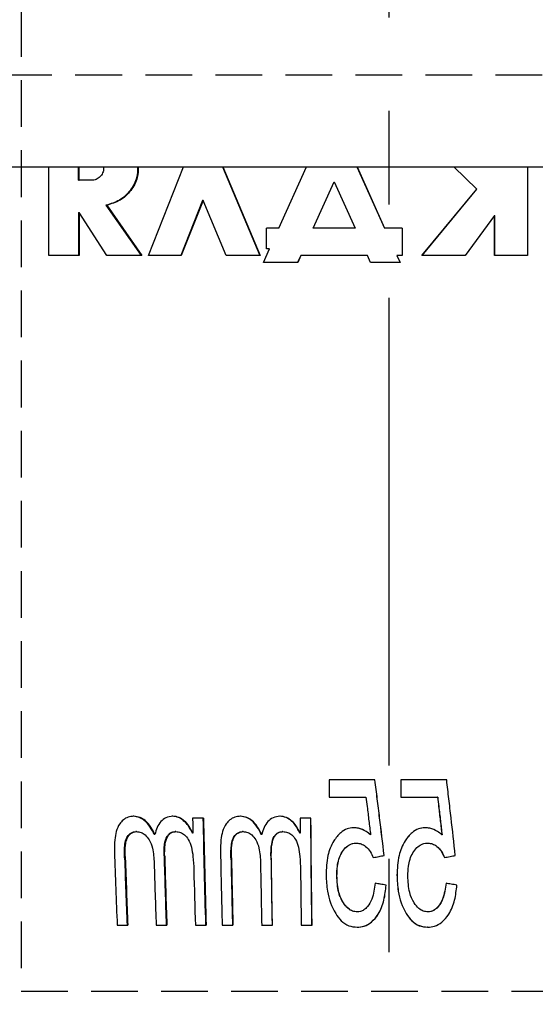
# Model space of a CAD drawing. Header units: millimetres. Extents: x 8 to 832, y 8 to 586.
# Tile 13 of 24: x 637 to 651, y 183 to 210. Entities that reach past the tile are written whole.
import ezdxf

# ---------------------------------------------------------------- set-up
doc = ezdxf.new("R2010")
doc.units = ezdxf.units.MM
doc.linetypes.add('CENTERX2', pattern=[20.32, 12.7, -2.54, 2.54, -2.54])
doc.linetypes.add('HIDDEN', pattern=[1.905, 1.27, -0.635])
for name, color, linetype in [('CENTERLINE', 4, 'CENTERX2'), ('DIMENSIONS', 2, 'Continuous'), ('HIDDEN', 3, 'HIDDEN')]:
    doc.layers.add(name, color=color, linetype=linetype)
doc.layers.add('OUTLINE', color=7, linetype='Continuous', lineweight=25)
doc.styles.add('SLDTEXTSTYLE0', font='TXT', dxfattribs={"width": 0.75})
doc.dimstyles.new('SLDDIMSTYLE0', dxfattribs={"dimtxt": 3.5, "dimasz": 2, "dimexe": 0, "dimexo": 0.0625, "dimgap": 0.875, "dimtad": 1, "dimrnd": 1e-09, "dimzin": 12, "dimdsep": 46, "dimtxsty": 'SLDTEXTSTYLE0', "dimsah": 1, "dimcen": 0.09, "dimadec": 0, "dimazin": 3, "dimtfac": 1, "dimtofl": 0, "dimtmove": 0, "dimatfit": 3, "dimfxl": 0, "dimfrac": 2, "dimtolj": 1, "dimtzin": 12, "dimarcsym": 0})

# ---------------------------------------------------------------- blocks, each defined once
blk = doc.blocks.new('_D_13')
at = {"layer": 'DIMENSIONS'}
for p, q in [((583.772, 148.122), (583.772, 92.08)), ((647.272, 122.409), (647.272, 92.08)), ((647.272, 94.08), (583.772, 94.08))]:
    blk.add_line(p, q, dxfattribs=at)
for points in [[(583.772, 94.08), (585.772, 93.58), (585.772, 94.58)], [(647.272, 94.08), (645.272, 94.58), (645.272, 93.58)]]:
    blk.add_solid(points, dxfattribs=at)
at = {"layer": 'DIMENSIONS', "insert": (610.998, 98.591), "char_height": 3.5, "attachment_point": 1, "style": 'SLDTEXTSTYLE0'}
blk.add_mtext('63,5', dxfattribs=at)

msp = doc.modelspace()

# ---------------------------------------------------------------- linework, layer by layer
at = {"layer": 'CENTERLINE'}
msp.add_line((647.272, 466.611), (647.272, 109.712), dxfattribs=at)
at = {"layer": 'HIDDEN'}
for p, q in [((637.272, 263.612), (637.272, 183.612)), ((457.772, 208.512), (709.247, 208.512)), ((637.272, 183.612), (657.272, 183.612))]:
    msp.add_line(p, q, dxfattribs=at)
at = {"layer": 'OUTLINE'}
for p, q in [((630.614, 206.012), (647.272, 206.012)), ((638.024, 203.606), (638.024, 206.012)), ((638.83, 205.651), (638.83, 206.012)), ((638.853, 205.651), (638.853, 206.012)), ((640.735, 203.606), (641.686, 206.012)), ((642.751, 206.012), (643.767, 203.606)), ((642.763, 206.012), (643.777, 203.606)), ((644.283, 204.348), (645.033, 206.012)), ((646.407, 206.012), (647.16, 204.348)), ((646.41, 206.012), (647.16, 204.348)), ((647.272, 206.012), (663.931, 206.012)), ((649.663, 205.409), (649.038, 206.012)), ((649.669, 205.409), (649.043, 206.012)), ((650.146, 206.007), (650.146, 206.012)), ((650.154, 206.007), (650.154, 206.012)), ((651.046, 206.012), (651.046, 203.606)), ((638.83, 205.651), (638.853, 205.651)), ((639.255, 205.651), (638.853, 205.651)), ((645.213, 204.348), (645.784, 205.609)), ((645.219, 204.348), (645.788, 205.609)), ((645.788, 205.609), (645.784, 205.609)), ((645.788, 205.609), (646.357, 204.348)), ((648.173, 203.606), (649.663, 205.409)), ((648.176, 203.606), (649.669, 205.409)), ((649.663, 205.409), (649.669, 205.409)), ((639.58, 204.971), (640.534, 203.606)), ((639.58, 204.971), (639.602, 204.971)), ((639.602, 204.971), (640.553, 203.606)), ((642.21, 205.097), (641.614, 203.606)), ((642.224, 205.097), (641.63, 203.606)), ((642.224, 205.097), (642.21, 205.097)), ((642.851, 203.606), (642.224, 205.097)), ((638.83, 204.771), (638.83, 203.606)), ((638.83, 204.771), (638.853, 204.771)), ((638.853, 204.771), (638.853, 203.606)), ((639.602, 203.606), (638.853, 204.771)), ((650.146, 204.687), (649.346, 203.606)), ((650.146, 203.606), (650.146, 204.687)), ((650.146, 204.687), (650.154, 204.687)), ((650.154, 203.606), (650.154, 204.687)), ((644.283, 204.348), (643.947, 204.348)), ((643.947, 203.79), (643.947, 204.348)), ((645.219, 204.348), (645.213, 204.348)), ((646.357, 204.348), (645.219, 204.348)), ((647.638, 204.348), (647.16, 204.348)), ((647.16, 204.348), (647.16, 204.348)), ((647.638, 204.348), (647.638, 203.606)), ((638.853, 203.606), (638.024, 203.606)), ((640.553, 203.606), (639.602, 203.606)), ((641.63, 203.606), (640.735, 203.606)), ((643.777, 203.606), (642.851, 203.606)), ((643.861, 203.412), (644.031, 203.79)), ((644.031, 203.79), (643.947, 203.79)), ((644.877, 203.606), (644.79, 203.412)), ((644.884, 203.606), (644.796, 203.412)), ((644.884, 203.606), (644.877, 203.606)), ((646.692, 203.606), (644.884, 203.606)), ((646.779, 203.412), (646.692, 203.606)), ((647.495, 203.606), (647.582, 203.412)), ((647.638, 203.606), (647.495, 203.606)), ((649.346, 203.606), (648.173, 203.606)), ((651.046, 203.606), (650.146, 203.606)), ((644.796, 203.412), (643.861, 203.412)), ((647.582, 203.412), (646.779, 203.412)), ((646.897, 189.354), (645.648, 189.354)), ((648.847, 189.354), (647.597, 189.354)), ((645.65, 188.886), (646.651, 188.886)), ((647.597, 188.886), (648.598, 188.886)), ((648.602, 188.886), (648.598, 188.886)), ((640.34, 188.367), (640.32, 188.367)), ((641.4, 188.367), (641.383, 188.367)), ((643.243, 188.367), (643.232, 188.367)), ((644.316, 188.367), (644.307, 188.367)), ((642.233, 188.315), (641.937, 188.315)), ((645.156, 188.315), (644.858, 188.315)), ((640.41, 187.951), (640.39, 187.951)), ((640.914, 187.869), (640.896, 187.869)), ((641.482, 187.951), (641.466, 187.951)), ((641.946, 187.905), (641.931, 187.905)), ((643.309, 187.951), (643.298, 187.951)), ((643.819, 187.869), (643.809, 187.869)), ((644.394, 187.951), (644.386, 187.951)), ((644.862, 187.905), (644.855, 187.905)), ((646.313, 188.055), (646.316, 188.055)), ((646.777, 187.862), (646.778, 187.862)), ((648.259, 188.055), (648.257, 188.055)), ((648.721, 187.862), (648.717, 187.862)), ((646.393, 187.639), (646.395, 187.639)), ((648.336, 187.639), (648.333, 187.639)), ((647.148, 187.304), (647.148, 187.304)), ((645.859, 186.745), (645.863, 186.745)), ((647.496, 186.768), (647.495, 186.768)), ((647.198, 186.496), (647.198, 186.496)), ((646.414, 185.769), (646.416, 185.769)), ((648.339, 185.769), (648.336, 185.769)), ((639.888, 185.406), (640.176, 185.406)), ((640.947, 185.406), (641.237, 185.406)), ((642.012, 185.406), (642.304, 185.406)), ((642.742, 185.406), (643.034, 185.406)), ((643.815, 185.406), (644.109, 185.406)), ((644.892, 185.406), (645.186, 185.406)), ((646.411, 185.354), (646.414, 185.354)), ((648.332, 185.354), (648.329, 185.354))]:
    msp.add_line(p, q, dxfattribs=at)
at = {"layer": 'OUTLINE', "flags": 128}
for points in [[(645.648, 189.354), (645.648, 189.295), (645.648, 189.237), (645.649, 189.178), (645.649, 189.12), (645.649, 189.061), (645.65, 189.003), (645.65, 188.945), (645.65, 188.886)], [(647.597, 189.354), (647.597, 189.295), (647.597, 189.237), (647.597, 189.178), (647.597, 189.12), (647.597, 189.061), (647.597, 189.003), (647.597, 188.945), (647.597, 188.886)], [(647.598, 189.354), (647.598, 189.295), (647.598, 189.237), (647.598, 189.178), (647.598, 189.12), (647.598, 189.061), (647.598, 189.003), (647.598, 188.945), (647.598, 188.886)], [(644.858, 188.315), (644.859, 188.263), (644.859, 188.212), (644.859, 188.161), (644.86, 188.11), (644.86, 188.058), (644.861, 188.007), (644.862, 187.956), (644.862, 187.905)], [(645.18, 185.406), (645.176, 185.767), (645.171, 186.13), (645.168, 186.493), (645.164, 186.856), (645.16, 187.22), (645.157, 187.585), (645.153, 187.949), (645.15, 188.315)], [(645.186, 185.406), (645.182, 185.767), (645.178, 186.13), (645.174, 186.493), (645.17, 186.856), (645.166, 187.22), (645.163, 187.585), (645.159, 187.949), (645.156, 188.315)], [(644.109, 185.406), (644.104, 185.641), (644.1, 185.876), (644.096, 186.112), (644.092, 186.348), (644.088, 186.584), (644.085, 186.821), (644.081, 187.058), (644.077, 187.294)], [(644.873, 186.914), (644.875, 186.725), (644.877, 186.536), (644.88, 186.347), (644.882, 186.159), (644.884, 185.97), (644.887, 185.782), (644.889, 185.594), (644.892, 185.406)]]:
    msp.add_lwpolyline(points, dxfattribs=at)
at = {"layer": 'OUTLINE'}
for centre, radius, start, end in [((985.91, 195.562), 344.049, 181.20701, 181.2753), ((964.597, 194.688), 322.442, 181.1326, 181.64968), ((963.655, 194.683), 321.485, 181.13505, 181.65367), ((855.073, 194.642), 215.384, 181.92867, 182.45785), ((905.268, 194.648), 264.21, 181.5949, 182.0047), ((904.864, 194.654), 263.789, 181.59864, 182.0091), ((992.541, 194.621), 349.92, 181.18346, 181.50903), ((1143.972, 194.585), 499.957, 180.83549, 181.05198), ((864.457, 194.638), 224.492, 181.88941, 182.35709), ((863.649, 194.626), 223.664, 181.8932, 182.36261), ((890.809, 194.596), 250.031, 181.7193, 182.10658), ((1018.232, 194.63), 375.324, 181.12865, 181.40826), ((1020.422, 194.696), 377.502, 181.13225, 181.41025), ((1100.105, 194.583), 456.382, 180.94013, 181.15222), ((943.498, 194.626), 301.627, 181.46519, 181.75178)]:
    msp.add_arc(centre, radius, start, end, dxfattribs=at)
for points, knots in [([(639.518, 206.012), (639.518, 205.976), (639.518, 205.898), (639.464, 205.787), (639.374, 205.693), (639.295, 205.665), (639.255, 205.651)], [0, 0, 0, 0, 0.213404, 0.4757, 0.737078, 1, 1, 1, 1]), ([(640.441, 206.012), (640.438, 205.915), (640.43, 205.686), (640.252, 205.36), (639.959, 205.081), (639.707, 205.008), (639.58, 204.971)], [0, 0, 0, 0, 0.193186, 0.461872, 0.730817, 1, 1, 1, 1]), ([(640.46, 206.012), (640.457, 205.915), (640.449, 205.686), (640.271, 205.36), (639.98, 205.081), (639.728, 205.008), (639.602, 204.971)], [0, 0, 0, 0, 0.193417, 0.462283, 0.731135, 1, 1, 1, 1]), ([(647.148, 187.304), (647.106, 187.645), (647.044, 188.156), (646.96, 188.84), (646.917, 189.182), (646.896, 189.354)], [0, 0, 0, 0, 0.499878, 0.749926, 1, 1, 1, 1]), ([(647.148, 187.304), (647.107, 187.645), (647.044, 188.156), (646.961, 188.84), (646.918, 189.182), (646.897, 189.354)], [0, 0, 0, 0, 0.499874, 0.749921, 1, 1, 1, 1]), ([(649.082, 187.304), (649.044, 187.645), (648.986, 188.156), (648.907, 188.84), (648.867, 189.182), (648.847, 189.354)], [0, 0, 0, 0, 0.4998739, 0.7499217, 1, 1, 1, 1]), ([(646.651, 188.886), (646.662, 188.801), (646.689, 188.587), (646.731, 188.245), (646.762, 187.99), (646.778, 187.862)], [0, 0, 0, 0, 0.249972, 0.624977, 1, 1, 1, 1]), ([(648.598, 188.886), (648.608, 188.801), (648.633, 188.587), (648.673, 188.245), (648.702, 187.99), (648.717, 187.862)], [0, 0, 0, 0, 0.249972, 0.624978, 1, 1, 1, 1]), ([(648.602, 188.886), (648.612, 188.801), (648.637, 188.587), (648.677, 188.245), (648.706, 187.99), (648.721, 187.862)], [0, 0, 0, 0, 0.249973, 0.624979, 1, 1, 1, 1]), ([(640.34, 188.367), (640.286, 188.362), (640.182, 188.354), (640.048, 188.276), (639.931, 188.145), (639.853, 187.956), (639.81, 187.694), (639.811, 187.506), (639.812, 187.393)], [0, 0, 0, 0, 0.129406, 0.248287, 0.366539, 0.551252, 0.732854, 1, 1, 1, 1]), ([(640.896, 187.869), (640.861, 187.939), (640.789, 188.08), (640.651, 188.243), (640.487, 188.349), (640.378, 188.36), (640.32, 188.367)], [0, 0, 0, 0, 0.292654, 0.58755, 0.785317, 1, 1, 1, 1]), ([(640.914, 187.869), (640.879, 187.939), (640.808, 188.081), (640.669, 188.243), (640.507, 188.349), (640.397, 188.36), (640.34, 188.367)], [0, 0, 0, 0, 0.293194, 0.588607, 0.78596, 1, 1, 1, 1]), ([(641.4, 188.367), (641.335, 188.36), (641.212, 188.346), (641.062, 188.227), (640.961, 188.064), (640.93, 187.936), (640.914, 187.869)], [0, 0, 0, 0, 0.2517018, 0.4807787, 0.7315267, 1, 1, 1, 1]), ([(641.931, 187.905), (641.882, 188.001), (641.808, 188.15), (641.637, 188.299), (641.5, 188.36), (641.413, 188.365), (641.383, 188.367)], [0, 0, 0, 0, 0.421977, 0.650955, 0.881454, 1, 1, 1, 1]), ([(641.946, 187.905), (641.898, 188.001), (641.823, 188.15), (641.653, 188.299), (641.516, 188.36), (641.429, 188.365), (641.4, 188.367)], [0, 0, 0, 0, 0.422624, 0.652033, 0.882992, 1, 1, 1, 1]), ([(643.243, 188.367), (643.189, 188.362), (643.083, 188.354), (642.946, 188.276), (642.826, 188.145), (642.744, 187.956), (642.697, 187.694), (642.696, 187.506), (642.695, 187.393)], [0, 0, 0, 0, 0.129403, 0.248287, 0.36654, 0.551255, 0.732854, 1, 1, 1, 1]), ([(643.809, 187.869), (643.774, 187.939), (643.703, 188.08), (643.565, 188.243), (643.401, 188.349), (643.29, 188.36), (643.232, 188.367)], [0, 0, 0, 0, 0.2926517, 0.5875382, 0.7853081, 1, 1, 1, 1]), ([(643.819, 187.869), (643.784, 187.939), (643.714, 188.081), (643.575, 188.243), (643.412, 188.349), (643.301, 188.36), (643.243, 188.367)], [0, 0, 0, 0, 0.293189, 0.588612, 0.785976, 1, 1, 1, 1]), ([(644.316, 188.367), (644.25, 188.36), (644.125, 188.346), (643.972, 188.227), (643.869, 188.064), (643.836, 187.936), (643.819, 187.869)], [0, 0, 0, 0, 0.251693, 0.480776, 0.731532, 1, 1, 1, 1]), ([(644.855, 187.905), (644.807, 188.001), (644.734, 188.15), (644.563, 188.299), (644.426, 188.36), (644.337, 188.365), (644.307, 188.367)], [0, 0, 0, 0, 0.42197, 0.650936, 0.881431, 1, 1, 1, 1]), ([(644.862, 187.905), (644.814, 188.001), (644.741, 188.15), (644.571, 188.299), (644.433, 188.36), (644.345, 188.365), (644.316, 188.367)], [0, 0, 0, 0, 0.42263, 0.652035, 0.882991, 1, 1, 1, 1]), ([(640.087, 187.237), (640.084, 187.353), (640.078, 187.52), (640.115, 187.727), (640.172, 187.841), (640.247, 187.911), (640.322, 187.947), (640.369, 187.95), (640.39, 187.951)], [0, 0, 0, 0, 0.399601, 0.572064, 0.718966, 0.836444, 0.927417, 1, 1, 1, 1]), ([(640.108, 187.237), (640.104, 187.353), (640.099, 187.52), (640.135, 187.727), (640.192, 187.841), (640.267, 187.911), (640.341, 187.947), (640.389, 187.95), (640.41, 187.951)], [0, 0, 0, 0, 0.399881, 0.572496, 0.719557, 0.836672, 0.927287, 1, 1, 1, 1]), ([(640.41, 187.951), (640.452, 187.947), (640.539, 187.938), (640.661, 187.857), (640.776, 187.714), (640.87, 187.45), (640.882, 187.232), (640.891, 187.095)], [0, 0, 0, 0, 0.118637, 0.240518, 0.392521, 0.618648, 1, 1, 1, 1]), ([(641.16, 187.294), (641.159, 187.348), (641.158, 187.455), (641.172, 187.633), (641.212, 187.79), (641.296, 187.894), (641.374, 187.944), (641.435, 187.949), (641.466, 187.951)], [0, 0, 0, 0, 0.196913, 0.394103, 0.664547, 0.775949, 0.888155, 1, 1, 1, 1]), ([(641.177, 187.294), (641.177, 187.348), (641.176, 187.455), (641.19, 187.633), (641.229, 187.79), (641.313, 187.894), (641.391, 187.944), (641.452, 187.949), (641.482, 187.951)], [0, 0, 0, 0, 0.197069, 0.394391, 0.665636, 0.776641, 0.888458, 1, 1, 1, 1]), ([(641.482, 187.951), (641.525, 187.947), (641.611, 187.939), (641.732, 187.862), (641.841, 187.723), (641.912, 187.518), (641.956, 187.239), (641.965, 187.034), (641.97, 186.914)], [0, 0, 0, 0, 0.1002443, 0.2031958, 0.3282133, 0.510973, 0.7115667, 1, 1, 1, 1]), ([(642.981, 187.237), (642.979, 187.353), (642.976, 187.52), (643.016, 187.727), (643.075, 187.841), (643.152, 187.911), (643.228, 187.947), (643.276, 187.95), (643.298, 187.951)], [0, 0, 0, 0, 0.3996, 0.572059, 0.718961, 0.836442, 0.927421, 1, 1, 1, 1]), ([(642.994, 187.237), (642.991, 187.353), (642.988, 187.52), (643.028, 187.727), (643.087, 187.841), (643.164, 187.911), (643.24, 187.947), (643.288, 187.95), (643.309, 187.951)], [0, 0, 0, 0, 0.399885, 0.572502, 0.71957, 0.836682, 0.927309, 1, 1, 1, 1]), ([(643.309, 187.951), (643.352, 187.947), (643.44, 187.938), (643.563, 187.857), (643.677, 187.714), (643.768, 187.45), (643.778, 187.232), (643.784, 187.095)], [0, 0, 0, 0, 0.118638, 0.240527, 0.392527, 0.618651, 1, 1, 1, 1]), ([(644.068, 187.294), (644.068, 187.348), (644.069, 187.455), (644.085, 187.633), (644.127, 187.79), (644.214, 187.894), (644.293, 187.944), (644.355, 187.949), (644.386, 187.951)], [0, 0, 0, 0, 0.196909, 0.3941, 0.66454, 0.775943, 0.888142, 1, 1, 1, 1]), ([(644.077, 187.294), (644.078, 187.348), (644.078, 187.455), (644.095, 187.633), (644.136, 187.79), (644.222, 187.894), (644.302, 187.944), (644.363, 187.949), (644.394, 187.951)], [0, 0, 0, 0, 0.197067, 0.394389, 0.665631, 0.776642, 0.888441, 1, 1, 1, 1]), ([(644.394, 187.951), (644.437, 187.947), (644.524, 187.939), (644.645, 187.862), (644.754, 187.723), (644.823, 187.518), (644.863, 187.239), (644.869, 187.034), (644.873, 186.914)], [0, 0, 0, 0, 0.100234, 0.203189, 0.328211, 0.510969, 0.711564, 1, 1, 1, 1]), ([(646.316, 188.055), (646.255, 188.049), (646.127, 188.036), (645.934, 187.909), (645.739, 187.668), (645.584, 187.269), (645.573, 186.947), (645.566, 186.768)], [0, 0, 0, 0, 0.1100686, 0.2306864, 0.4089732, 0.6714614, 1, 1, 1, 1]), ([(646.777, 187.862), (646.737, 187.894), (646.638, 187.974), (646.476, 188.044), (646.357, 188.052), (646.313, 188.055)], [0, 0, 0, 0, 0.302452, 0.744445, 1, 1, 1, 1]), ([(646.778, 187.862), (646.738, 187.894), (646.64, 187.974), (646.479, 188.044), (646.36, 188.052), (646.316, 188.055)], [0, 0, 0, 0, 0.303188, 0.744164, 1, 1, 1, 1]), ([(648.257, 188.055), (648.196, 188.049), (648.067, 188.036), (647.873, 187.909), (647.677, 187.668), (647.518, 187.269), (647.503, 186.947), (647.495, 186.768)], [0, 0, 0, 0, 0.110064, 0.230692, 0.408972, 0.671461, 1, 1, 1, 1]), ([(648.259, 188.055), (648.198, 188.049), (648.07, 188.036), (647.875, 187.909), (647.678, 187.668), (647.519, 187.269), (647.504, 186.947), (647.496, 186.768)], [0, 0, 0, 0, 0.109959, 0.231138, 0.409557, 0.671518, 1, 1, 1, 1]), ([(648.717, 187.862), (648.677, 187.894), (648.58, 187.974), (648.419, 188.044), (648.3, 188.052), (648.257, 188.055)], [0, 0, 0, 0, 0.303169, 0.744173, 1, 1, 1, 1]), ([(645.859, 186.745), (645.861, 186.833), (645.866, 187.049), (645.943, 187.322), (646.085, 187.515), (646.215, 187.611), (646.324, 187.636), (646.383, 187.639), (646.393, 187.639)], [0, 0, 0, 0, 0.229662, 0.564942, 0.719082, 0.846912, 0.975546, 1, 1, 1, 1]), ([(645.863, 186.745), (645.865, 186.833), (645.87, 187.049), (645.946, 187.322), (646.089, 187.515), (646.218, 187.611), (646.327, 187.636), (646.386, 187.639), (646.395, 187.639)], [0, 0, 0, 0, 0.229863, 0.566247, 0.719853, 0.847341, 0.975613, 1, 1, 1, 1]), ([(646.395, 187.639), (646.438, 187.635), (646.527, 187.626), (646.659, 187.544), (646.776, 187.415), (646.826, 187.301), (646.851, 187.245)], [0, 0, 0, 0, 0.197623, 0.413292, 0.711099, 1, 1, 1, 1]), ([(647.792, 186.745), (647.795, 186.833), (647.802, 187.049), (647.881, 187.322), (648.025, 187.515), (648.155, 187.611), (648.264, 187.636), (648.323, 187.639), (648.333, 187.639)], [0, 0, 0, 0, 0.229864, 0.56625, 0.71985, 0.847333, 0.97561, 1, 1, 1, 1]), ([(648.333, 187.639), (648.375, 187.635), (648.464, 187.626), (648.596, 187.544), (648.711, 187.415), (648.76, 187.301), (648.784, 187.245)], [0, 0, 0, 0, 0.19761, 0.413288, 0.711107, 1, 1, 1, 1]), ([(648.336, 187.639), (648.378, 187.635), (648.467, 187.626), (648.599, 187.544), (648.715, 187.415), (648.764, 187.301), (648.789, 187.245)], [0, 0, 0, 0, 0.197308, 0.413876, 0.711744, 1, 1, 1, 1]), ([(646.85, 187.245), (646.876, 187.25), (646.927, 187.26), (647.027, 187.28), (647.1, 187.295), (647.148, 187.304)], [0, 0, 0, 0, 0.2605333, 0.5210905, 1, 1, 1, 1]), ([(646.851, 187.245), (646.877, 187.25), (646.929, 187.26), (647.028, 187.28), (647.101, 187.295), (647.148, 187.304)], [0, 0, 0, 0, 0.261242, 0.522556, 1, 1, 1, 1]), ([(648.784, 187.245), (648.81, 187.25), (648.862, 187.26), (648.961, 187.28), (649.035, 187.295), (649.082, 187.304)], [0, 0, 0, 0, 0.261274, 0.522556, 1, 1, 1, 1]), ([(645.566, 186.768), (645.574, 186.622), (645.593, 186.261), (645.742, 185.829), (645.97, 185.522), (646.175, 185.378), (646.337, 185.361), (646.414, 185.354)], [0, 0, 0, 0, 0.2430265, 0.6023908, 0.7375312, 0.8741289, 1, 1, 1, 1]), ([(646.414, 185.769), (646.371, 185.774), (646.282, 185.782), (646.147, 185.869), (646.008, 186.036), (645.879, 186.337), (645.866, 186.592), (645.859, 186.745)], [0, 0, 0, 0, 0.102947, 0.214154, 0.377543, 0.627363, 1, 1, 1, 1]), ([(646.416, 185.769), (646.374, 185.774), (646.285, 185.782), (646.15, 185.869), (646.012, 186.036), (645.883, 186.337), (645.87, 186.592), (645.863, 186.745)], [0, 0, 0, 0, 0.103038, 0.213719, 0.376885, 0.627089, 1, 1, 1, 1]), ([(647.495, 186.768), (647.501, 186.622), (647.517, 186.261), (647.662, 185.829), (647.886, 185.522), (648.09, 185.378), (648.251, 185.361), (648.329, 185.354)], [0, 0, 0, 0, 0.243025, 0.602388, 0.737527, 0.874131, 1, 1, 1, 1]), ([(647.496, 186.768), (647.502, 186.622), (647.518, 186.262), (647.663, 185.83), (647.888, 185.523), (648.092, 185.378), (648.254, 185.361), (648.332, 185.354)], [0, 0, 0, 0, 0.242532, 0.601003, 0.736575, 0.873617, 1, 1, 1, 1]), ([(648.336, 185.769), (648.293, 185.774), (648.204, 185.782), (648.07, 185.869), (647.934, 186.036), (647.809, 186.337), (647.798, 186.592), (647.792, 186.745)], [0, 0, 0, 0, 0.1030434, 0.2137195, 0.3768846, 0.6270887, 1, 1, 1, 1]), ([(646.411, 185.354), (646.474, 185.359), (646.615, 185.37), (646.822, 185.495), (647.022, 185.735), (647.158, 186.086), (647.185, 186.36), (647.198, 186.496)], [0, 0, 0, 0, 0.121851, 0.271217, 0.457044, 0.729605, 1, 1, 1, 1]), ([(646.414, 185.354), (646.477, 185.359), (646.617, 185.37), (646.823, 185.495), (647.022, 185.735), (647.159, 186.086), (647.185, 186.36), (647.198, 186.496)], [0, 0, 0, 0, 0.1219716, 0.2705613, 0.456223, 0.7292438, 1, 1, 1, 1]), ([(646.902, 186.548), (646.883, 186.401), (646.854, 186.176), (646.722, 185.934), (646.607, 185.826), (646.509, 185.777), (646.445, 185.772), (646.416, 185.769)], [0, 0, 0, 0, 0.44362, 0.680162, 0.811706, 0.915434, 1, 1, 1, 1]), ([(647.198, 186.496), (647.172, 186.501), (647.12, 186.51), (647.021, 186.527), (646.948, 186.54), (646.901, 186.548)], [0, 0, 0, 0, 0.261544, 0.523122, 1, 1, 1, 1]), ([(647.198, 186.496), (647.172, 186.501), (647.12, 186.51), (647.022, 186.527), (646.949, 186.54), (646.902, 186.548)], [0, 0, 0, 0, 0.262261, 0.524595, 1, 1, 1, 1]), ([(648.329, 185.354), (648.392, 185.359), (648.532, 185.37), (648.739, 185.495), (648.941, 185.735), (649.081, 186.086), (649.11, 186.36), (649.124, 186.496)], [0, 0, 0, 0, 0.121978, 0.270555, 0.456218, 0.729242, 1, 1, 1, 1]), ([(648.829, 186.548), (648.808, 186.401), (648.777, 186.176), (648.643, 185.934), (648.527, 185.826), (648.428, 185.777), (648.364, 185.772), (648.336, 185.769)], [0, 0, 0, 0, 0.443621, 0.680157, 0.811708, 0.915435, 1, 1, 1, 1]), ([(648.833, 186.548), (648.813, 186.401), (648.782, 186.176), (648.647, 185.934), (648.53, 185.825), (648.431, 185.777), (648.367, 185.771), (648.339, 185.769)], [0, 0, 0, 0, 0.443243, 0.679926, 0.811735, 0.91564, 1, 1, 1, 1]), ([(649.124, 186.496), (649.099, 186.501), (649.047, 186.51), (648.948, 186.527), (648.876, 186.54), (648.829, 186.548)], [0, 0, 0, 0, 0.2623032, 0.5245995, 1, 1, 1, 1])]:
    msp.add_open_spline(points, degree=3, knots=knots, dxfattribs=at)

# ---------------------------------------------------------------- dimensions: what is measured, and where the dimension line sits
at = {"layer": 'DIMENSIONS'}
dim = msp.add_linear_dim(base=(583.772, 96.856), p1=(647.272, 291.276), p2=(583.772, 291.276), dimstyle='SLDDIMSTYLE0', dxfattribs=at)
dim.commit()
dim.dimension.update_dxf_attribs({"geometry": '_D_13', "text_midpoint": (615.522, 96.856), "dimtype": 160})

doc.saveas('drawing.dxf')
